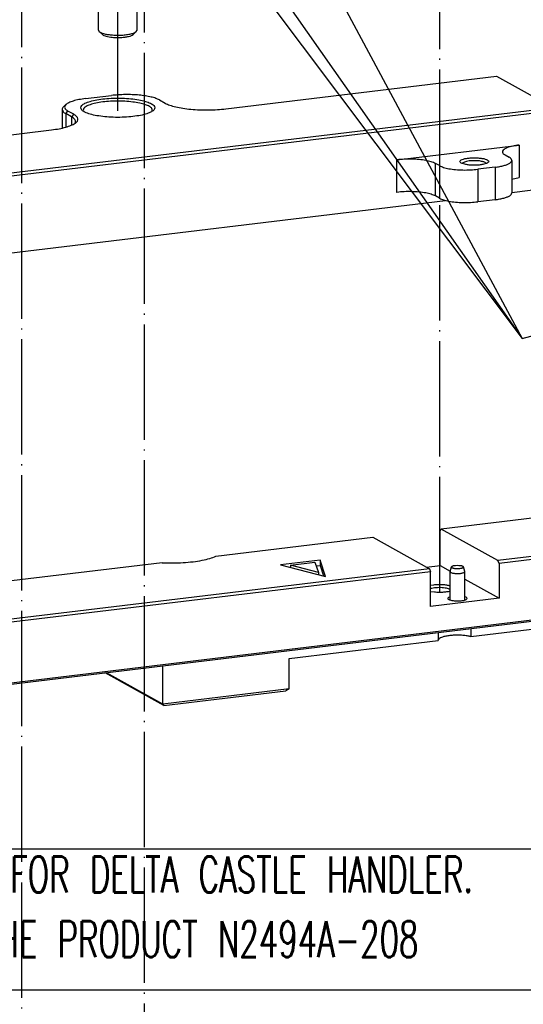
# Model space of a CAD drawing. Header units: inches. Extents: x -399 to 442, y -299 to 295.
# Tile 19 of 138: x -158 to -116, y 46 to 128. Entities that reach past the tile are written whole.
import ezdxf

# ---------------------------------------------------------------- set-up
doc = ezdxf.new("R2010")
doc.units = ezdxf.units.IN
doc.linetypes.add('DOT_CENTER', pattern=[14, 12, -1, 0, -1])
doc.layers.add('1', color=7, linetype='Continuous')
doc.styles.add('CONVERTER_13', font='txt.shx', dxfattribs={"width": 0.63})
doc.dimstyles.get("Standard").update_dxf_attribs({"dimtxt": 0.18, "dimasz": 0.18, "dimexe": 0.18, "dimexo": 0.0625, "dimgap": 0.09, "dimtad": 0, "dimtih": 1, "dimtoh": 1, "dimdec": 4, "dimzin": 0, "dimdsep": 46, "dimtxsty": 'Standard', "dimcen": 0.09, "dimadec": 0, "dimazin": 0, "dimtfac": 1, "dimtdec": 4, "dimtofl": 0, "dimtmove": 0, "dimatfit": 3, "dimfxl": 1, "dimtolj": 1, "dimtzin": 0, "dimarcsym": 0})

# ---------------------------------------------------------------- blocks, each defined once
blk = doc.blocks.new('0515-0488_2', base_point=(-190.47, 158.45))
at = {"color": 7, "linetype": 'Continuous'}
for p, q in [((-189.57, 170.98), (-188.63, 171.19)), ((-188.63, 171.19), (-187.49, 171.3)), ((-187.49, 171.3), (-186.29, 171.29)), ((-186.29, 171.29), (-185.17, 171.17)), ((-185.17, 171.17), (-184.27, 170.95)), ((-190.47, 170.19), (-190.4, 170.31)), ((-190.47, 170.19), (-190.47, 166.62)), ((-190.4, 170.31), (-190.38, 170.38)), ((-190.38, 170.38), (-190.3, 170.49)), ((-190.3, 170.49), (-190.21, 170.66)), ((-190.21, 170.66), (-190.1, 170.72)), ((-190.1, 170.72), (-189.88, 170.84)), ((-189.88, 170.84), (-189.69, 170.92)), ((-189.69, 170.92), (-189.57, 170.98)), ((-187.7, 170.89), (-188.7, 170.52)), ((-188.7, 170.52), (-187.97, 170.11)), ((-187.97, 170.11), (-186.24, 170.07)), ((-185.98, 170.85), (-187.7, 170.89)), ((-187.7, 170.89), (-187.7, 170.11)), ((-186.24, 170.07), (-185.25, 170.44)), ((-185.98, 170.85), (-185.98, 170.17)), ((-185.25, 170.44), (-185.98, 170.85)), ((-184.27, 170.95), (-184.06, 170.84)), ((-184.06, 170.84), (-183.67, 170.59)), ((-183.67, 170.59), (-183.56, 170.38)), ((-183.56, 170.38), (-183.54, 170.28)), ((-183.54, 170.28), (-183.47, 170.19)), ((-183.47, 166.62), (-183.47, 170.19)), ((-188.97, 159.23), (-188.97, 165.89)), ((-184.97, 159.23), (-184.97, 165.89)), ((-188.9, 159.09), (-188.56, 158.77)), ((-185.05, 159.09), (-185.38, 158.77)), ((-185.05, 159.09), (-184.97, 159.23))]:
    blk.add_line(p, q, dxfattribs=at)
at = {"color": 1, "linetype": 'Continuous'}
for points, knots in [([(-183.77, 170.48), (-183.8, 170.56), (-183.88, 170.75), (-184.26, 170.92), (-184.75, 171.09), (-185.41, 171.21), (-186.16, 171.29), (-186.97, 171.32), (-187.78, 171.29), (-188.54, 171.21), (-189.19, 171.09), (-189.7, 170.92), (-190.04, 170.75), (-190.22, 170.48), (-190.04, 170.21), (-189.7, 170.04), (-189.19, 169.87), (-188.54, 169.75), (-187.78, 169.67), (-186.97, 169.64), (-186.16, 169.67), (-185.41, 169.75), (-184.75, 169.87), (-184.26, 170.04), (-183.88, 170.21), (-183.8, 170.4), (-183.77, 170.48)], [0, 0, 0, 0, 0.240498, 0.617454, 1.154144, 1.829828, 2.60603, 3.434731, 4.263433, 5.039635, 5.715319, 6.252009, 6.628965, 6.869463, 7.109961, 7.486917, 8.023607, 8.699291, 9.475493, 10.304194, 11.132896, 11.909098, 12.584782, 13.121472, 13.498428, 13.738926, 13.738926, 13.738926, 13.738926]), ([(-190.46, 170.13), (-190.41, 170.05), (-190.28, 169.84), (-189.85, 169.67), (-189.28, 169.49), (-188.55, 169.37), (-187.73, 169.3), (-186.86, 169.28), (-185.99, 169.31), (-185.19, 169.4), (-184.5, 169.53), (-183.98, 169.71), (-183.58, 169.9), (-183.5, 170.11), (-183.47, 170.19)], [0, 0, 0, 0, 0.285596, 0.727666, 1.334893, 2.081169, 2.924786, 3.815424, 4.698953, 5.521806, 6.235411, 6.80126, 7.199402, 7.455855, 7.455855, 7.455855, 7.455855])]:
    blk.add_open_spline(points, degree=3, knots=knots, dxfattribs=at)
at = {"color": 7, "linetype": 'Continuous'}
for points, knots in [([(-190.47, 170.19), (-190.47, 170.18), (-190.47, 170.16), (-190.47, 170.14), (-190.46, 170.13)], [0, 0, 0, 0, 0.03028695, 0.0610378, 0.0610378, 0.0610378, 0.0610378]), ([(-190.47, 166.62), (-190.45, 166.54), (-190.39, 166.37), (-190.09, 166.19), (-189.68, 166.03), (-189.12, 165.89), (-188.47, 165.79), (-187.74, 165.72), (-186.97, 165.7), (-186.21, 165.72), (-185.48, 165.79), (-184.82, 165.89), (-184.27, 166.03), (-183.86, 166.19), (-183.55, 166.37), (-183.5, 166.54), (-183.47, 166.62)], [0, 0, 0, 0, 0.219848, 0.541823, 0.992796, 1.565255, 2.237597, 2.980395, 3.75955, 4.538703, 5.281499, 5.953837, 6.526291, 6.977259, 7.299228, 7.519074, 7.519074, 7.519074, 7.519074]), ([(-188.97, 159.23), (-188.97, 159.2), (-188.96, 159.15), (-188.92, 159.11), (-188.9, 159.09)], [0, 0, 0, 0, 0.0723617, 0.1602234, 0.1602234, 0.1602234, 0.1602234]), ([(-188.9, 159.09), (-188.84, 159.05), (-188.7, 158.95), (-188.42, 158.86), (-188.06, 158.79), (-187.8, 158.76), (-187.66, 158.74)], [0, 0, 0, 0, 0.213034, 0.508654, 0.878263, 1.30503, 1.30503, 1.30503, 1.30503]), ([(-188.56, 158.77), (-188.51, 158.74), (-188.4, 158.66), (-188.16, 158.59), (-187.87, 158.52), (-187.65, 158.5), (-187.54, 158.49)], [0, 0, 0, 0, 0.175753, 0.419641, 0.724569, 1.076653, 1.076653, 1.076653, 1.076653]), ([(-187.66, 158.74), (-187.48, 158.73), (-187.12, 158.7), (-186.58, 158.71), (-186.08, 158.76), (-185.64, 158.84), (-185.29, 158.93), (-185.12, 159.04), (-185.05, 159.09)], [0, 0, 0, 0, 0.536407, 1.083196, 1.602167, 2.057707, 2.420666, 2.674266, 2.674266, 2.674266, 2.674266]), ([(-187.54, 158.49), (-187.39, 158.48), (-187.09, 158.46), (-186.65, 158.47), (-186.23, 158.5), (-185.87, 158.57), (-185.58, 158.64), (-185.44, 158.74), (-185.38, 158.77)], [0, 0, 0, 0, 0.442533, 0.893632, 1.321781, 1.6976, 1.997041, 2.206262, 2.206262, 2.206262, 2.206262])]:
    blk.add_open_spline(points, degree=3, knots=knots, dxfattribs=at)
at = {"layer": '1', "color": 1, "linetype": 'DOT_CENTER'}
blk.add_line((-186.97, 150.85), (-186.97, 167.39), dxfattribs=at)
blk = doc.blocks.new('dowel_pin_1_5x6_DIN6325_1', base_point=(-152.39, 99.96))
at = {"color": 7, "linetype": 'Continuous'}
for p, q in [((-152.08, 103.5), (-152.1, 103.5)), ((-151.83, 103.53), (-152.08, 103.5)), ((-151.66, 103.54), (-151.83, 103.53)), ((-151.5, 103.53), (-151.66, 103.54)), ((-151.28, 103.51), (-151.5, 103.53)), ((-151.23, 103.51), (-151.28, 103.51)), ((-152.39, 102.93), (-152.26, 103.4)), ((-152.39, 99.96), (-152.39, 102.91)), ((-150.89, 102.93), (-151.03, 103.4)), ((-150.89, 99.96), (-150.89, 102.91))]:
    blk.add_line(p, q, dxfattribs=at)
for points, knots in [([(-152.1, 103.5), (-152.14, 103.49), (-152.2, 103.47), (-152.24, 103.42), (-152.26, 103.4)], [0, 0, 0, 0, 0.1203527, 0.1914393, 0.1914393, 0.1914393, 0.1914393]), ([(-151.03, 103.4), (-151.03, 103.41), (-151.05, 103.44), (-151.09, 103.46), (-151.15, 103.49), (-151.2, 103.5), (-151.23, 103.51)], [0, 0, 0, 0, 0.035493, 0.0850007, 0.1507483, 0.2320496, 0.2320496, 0.2320496, 0.2320496]), ([(-152.39, 102.91), (-152.39, 102.89), (-152.37, 102.84), (-152.27, 102.8), (-152.15, 102.76), (-151.99, 102.74), (-151.81, 102.72), (-151.68, 102.72), (-151.61, 102.72)], [0, 0, 0, 0, 0.0582337, 0.1506303, 0.2824425, 0.4479862, 0.6371766, 0.837596, 0.837596, 0.837596, 0.837596]), ([(-152.26, 103.4), (-152.26, 103.39), (-152.25, 103.34), (-152.17, 103.31), (-152.08, 103.27), (-151.94, 103.25), (-151.78, 103.23), (-151.67, 103.23), (-151.62, 103.23)], [0, 0, 0, 0, 0.046179, 0.1187975, 0.2269479, 0.3663213, 0.5278166, 0.6999083, 0.6999083, 0.6999083, 0.6999083]), ([(-151.62, 103.23), (-151.56, 103.23), (-151.46, 103.24), (-151.31, 103.25), (-151.19, 103.28), (-151.1, 103.31), (-151.03, 103.35), (-151.03, 103.39), (-151.03, 103.4)], [0, 0, 0, 0, 0.161572, 0.31079, 0.4381785, 0.5364962, 0.6028429, 0.6463759, 0.6463759, 0.6463759, 0.6463759]), ([(-151.61, 102.72), (-151.55, 102.72), (-151.43, 102.72), (-151.26, 102.74), (-151.11, 102.77), (-151, 102.81), (-150.92, 102.85), (-150.9, 102.89), (-150.89, 102.91)], [0, 0, 0, 0, 0.1877956, 0.3623958, 0.5136439, 0.633516, 0.7179091, 0.7724311, 0.7724311, 0.7724311, 0.7724311]), ([(-150.89, 102.91), (-150.89, 102.91), (-150.89, 102.92), (-150.89, 102.92), (-150.89, 102.93)], [0, 0, 0, 0, 0.00698987, 0.01410366, 0.01410366, 0.01410366, 0.01410366])]:
    blk.add_open_spline(points, degree=3, knots=knots, dxfattribs=at)
blk = doc.blocks.new('N2390-20305_plate__15', base_point=(-318.01, 84.09))
at = {"color": 7, "linetype": 'Continuous'}
for p, q in [((-175.73, 151.05), (-147.57, 154.45)), ((-147.57, 154.45), (-141.65, 151.16)), ((-190.34, 152.11), (-187.62, 152.44)), ((-182.64, 151.97), (-182.05, 151.64)), ((-141.65, 151.16), (-216.11, 142.18)), ((-141.55, 150.86), (-216, 141.88)), ((-192.75, 150.99), (-192.75, 149.07)), ((-192.61, 151.27), (-192.37, 151.49)), ((-191.79, 150.22), (-192.38, 150.55)), ((-191.56, 150.49), (-192.15, 150.82)), ((-190.54, 150.8), (-190.53, 150.79)), ((-183.42, 150.78), (-183.38, 150.85)), ((-191.43, 149.54), (-191.38, 149.65)), ((-222.02, 145.46), (-193.86, 148.86)), ((-157.93, 145.75), (-145.24, 147.28)), ((-151.07, 145.44), (-151.12, 145.36)), ((-148.66, 145.36), (-148.76, 145.47)), ((-146.69, 146.25), (-146.27, 146.01)), ((-145.99, 145.68), (-145.99, 142.3)), ((-153.52, 145.14), (-153.94, 145.37)), ((-147.72, 144.98), (-149.53, 144.76)), ((-145.99, 142.36), (-125.68, 144.81)), ((-145.99, 143.75), (-145.24, 143.9)), ((-200.37, 135.79), (-152.87, 141.53)), ((-153.52, 141.75), (-153.94, 141.99)), ((-147.72, 141.6), (-149.53, 141.38)), ((-78.89, 116.33), (-153.35, 107.34)), ((-153.45, 107.16), (-153.35, 107.34)), ((-153.45, 103.54), (-153.45, 107.16)), ((-147.43, 104.06), (-153.35, 107.34)), ((-119.27, 107.46), (-147.43, 104.06)), ((-119.16, 107.16), (-147.32, 103.76)), ((-176.77, 104.52), (-160.46, 106.48)), ((-160.46, 106.48), (-154.55, 103.2)), ((-182.36, 103.84), (-228.68, 98.25)), ((-165.93, 104.12), (-170.03, 103.63)), ((-170.03, 103.63), (-165.36, 102.42)), ((-169, 103.58), (-166.46, 103.89)), ((-166.1, 102.83), (-169, 103.58)), ((-169, 103.58), (-169, 103.36)), ((-166.46, 103.89), (-166.1, 102.83)), ((-166.32, 103.5), (-165.93, 103.54)), ((-165.93, 104.12), (-165.93, 103.54)), ((-165.36, 102.42), (-165.93, 104.12)), ((-165.93, 103.54), (-165.57, 102.47)), ((-154.85, 103.37), (-153.45, 103.54)), ((-153.45, 103.54), (-152.39, 102.95)), ((-147.32, 103.76), (-147.43, 104.06)), ((-147.32, 103.76), (-147.32, 100.14)), ((-154.55, 103.2), (-221.86, 95.08)), ((-154.44, 102.9), (-221.76, 94.78)), ((-166.1, 102.83), (-166.1, 102.61)), ((-154.55, 103.2), (-154.44, 102.9)), ((-154.44, 99.28), (-154.44, 102.9)), ((-154.14, 101.51), (-154.44, 101.46)), ((-152.39, 101.41), (-152.49, 101.45)), ((-150.89, 102.12), (-147.32, 100.14)), ((-119.27, 100.7), (-221.86, 88.31)), ((-221.76, 88.5), (-119.16, 100.88)), ((-154.42, 101.14), (-154.44, 101.13)), ((-154.44, 100.86), (-154.02, 100.8)), ((-152.39, 101.06), (-152.66, 101.16)), ((-152.4, 100.9), (-152.39, 100.9)), ((-150.24, 96.15), (-114.16, 100.51)), ((-147.32, 100.14), (-154.44, 99.28)), ((-152.39, 100.3), (-152.58, 100.22)), ((-150.74, 100.24), (-150.89, 100.29)), ((-153.64, 96.55), (-153.64, 95.74)), ((-150.24, 96.96), (-150.24, 96.15)), ((-169.16, 93.87), (-153.64, 95.74)), ((-153.64, 95.77), (-153.52, 95.96)), ((-169.16, 90.73), (-169.16, 93.87)), ((-182.18, 88.99), (-188.27, 92.37)), ((-182.3, 89.14), (-188.14, 92.38)), ((-182.3, 89.14), (-182.3, 93.09)), ((-169.16, 90.73), (-182.3, 89.14)), ((-182.18, 88.99), (-169.49, 90.52)), ((-169.16, 90.73), (-169.49, 90.52)), ((-182.3, 89.14), (-182.18, 88.99))]:
    blk.add_line(p, q, dxfattribs=at)
at = {"color": 1, "linetype": 'Continuous'}
for p, q in [((-192.38, 150.55), (-192.15, 150.82)), ((-192.38, 150.55), (-192.38, 149.14)), ((-191.56, 150.49), (-191.79, 150.22)), ((-191.79, 150.22), (-191.79, 149.39)), ((-145.24, 147.28), (-145.24, 143.9)), ((-157.93, 142.36), (-157.93, 145.75)), ((-153.94, 141.99), (-153.94, 145.37)), ((-153.52, 145.14), (-153.52, 141.75)), ((-149.53, 144.76), (-149.53, 141.38)), ((-147.72, 144.98), (-147.72, 141.6))]:
    blk.add_line(p, q, dxfattribs=at)
at = {"color": 7, "linetype": 'Continuous'}
for points, knots in [([(-190.34, 152.11), (-190.57, 152.08), (-191, 152.02), (-191.58, 151.88), (-192.04, 151.72), (-192.27, 151.56), (-192.37, 151.49)], [0, 0, 0, 0, 0.699414, 1.302285, 1.786947, 2.143442, 2.143442, 2.143442, 2.143442]), ([(-183.12, 151.16), (-183.15, 151.25), (-183.23, 151.46), (-183.62, 151.66), (-184.13, 151.85), (-184.82, 152), (-185.63, 152.11), (-186.52, 152.16), (-187.43, 152.16), (-188.31, 152.11), (-189.12, 152), (-189.81, 151.85), (-190.34, 151.66), (-190.7, 151.46), (-190.87, 151.16), (-190.7, 150.86), (-190.34, 150.66), (-189.81, 150.47), (-189.12, 150.32), (-188.31, 150.22), (-187.43, 150.16), (-186.52, 150.16), (-185.63, 150.22), (-184.82, 150.32), (-184.13, 150.47), (-183.62, 150.66), (-183.23, 150.86), (-183.15, 151.08), (-183.12, 151.16)], [0, 0, 0, 0, 0.263405, 0.661863, 1.224949, 1.937694, 2.767062, 3.670056, 4.598189, 5.501183, 6.330551, 7.043297, 7.606382, 8.00484, 8.268245, 8.53165, 8.930109, 9.493193, 10.205939, 11.035307, 11.938301, 12.866434, 13.769428, 14.598796, 15.311541, 15.874627, 16.273085, 16.53649, 16.53649, 16.53649, 16.53649]), ([(-183.38, 150.85), (-183.39, 150.93), (-183.4, 151.12), (-183.71, 151.33), (-184.14, 151.51), (-184.73, 151.66), (-185.44, 151.77), (-186.24, 151.84), (-187.08, 151.86), (-187.92, 151.83), (-188.7, 151.75), (-189.38, 151.62), (-189.94, 151.46), (-190.32, 151.28), (-190.59, 151.05), (-190.56, 150.87), (-190.54, 150.8)], [0, 0, 0, 0, 0.225733, 0.549278, 1.021399, 1.637135, 2.370888, 3.186376, 4.04116, 4.890041, 5.688229, 6.394535, 6.974921, 7.407734, 7.697194, 7.919495, 7.919495, 7.919495, 7.919495]), ([(-182.64, 151.97), (-182.76, 152.03), (-183.04, 152.16), (-183.53, 152.29), (-184.11, 152.4), (-184.77, 152.48), (-185.47, 152.53), (-186.2, 152.54), (-186.92, 152.51), (-187.39, 152.46), (-187.62, 152.44)], [0, 0, 0, 0, 0.408714, 0.91946, 1.518504, 2.186416, 2.900094, 3.634203, 4.362449, 5.058812, 5.058812, 5.058812, 5.058812]), ([(-182.05, 151.64), (-181.89, 151.57), (-181.54, 151.4), (-180.91, 151.24), (-180.18, 151.1), (-179.35, 151), (-178.45, 150.94), (-177.54, 150.93), (-176.62, 150.96), (-176.03, 151.02), (-175.73, 151.05)], [0, 0, 0, 0, 0.517704, 1.164649, 1.923439, 2.769461, 3.673453, 4.603324, 5.525769, 6.407828, 6.407828, 6.407828, 6.407828]), ([(-192.61, 151.27), (-192.65, 151.22), (-192.73, 151.15), (-192.75, 151.04), (-192.75, 150.99)], [0, 0, 0, 0, 0.1757297, 0.3204575, 0.3204575, 0.3204575, 0.3204575]), ([(-192.75, 150.99), (-192.73, 150.91), (-192.67, 150.71), (-192.49, 150.61), (-192.38, 150.55)], [0, 0, 0, 0, 0.2433087, 0.5953509, 0.5953509, 0.5953509, 0.5953509]), ([(-192.37, 151.49), (-192.42, 151.44), (-192.51, 151.34), (-192.51, 151.13), (-192.37, 150.95), (-192.23, 150.87), (-192.15, 150.82)], [0, 0, 0, 0, 0.2072128, 0.3787247, 0.5818455, 0.8593258, 0.8593258, 0.8593258, 0.8593258]), ([(-193.86, 148.86), (-193.59, 148.9), (-193.09, 148.97), (-192.4, 149.12), (-191.84, 149.31), (-191.43, 149.51), (-191.16, 149.74), (-191.08, 150.04), (-191.27, 150.31), (-191.45, 150.43), (-191.56, 150.49)], [0, 0, 0, 0, 0.810635, 1.5224, 2.113487, 2.571082, 2.899632, 3.145572, 3.418046, 3.801604, 3.801604, 3.801604, 3.801604]), ([(-191.38, 149.65), (-191.37, 149.7), (-191.36, 149.8), (-191.44, 149.96), (-191.59, 150.1), (-191.72, 150.18), (-191.79, 150.22)], [0, 0, 0, 0, 0.1474906, 0.3088963, 0.5082457, 0.7571327, 0.7571327, 0.7571327, 0.7571327]), ([(-145.24, 147.28), (-145.46, 147.25), (-145.86, 147.19), (-146.39, 147.05), (-146.75, 146.88), (-147, 146.67), (-146.94, 146.38), (-146.78, 146.3), (-146.69, 146.25)], [0, 0, 0, 0, 0.669426, 1.21922, 1.623071, 1.883635, 2.088999, 2.39368, 2.39368, 2.39368, 2.39368]), ([(-153.94, 145.37), (-154.08, 145.43), (-154.4, 145.57), (-154.97, 145.69), (-155.66, 145.78), (-156.4, 145.82), (-157.17, 145.82), (-157.68, 145.77), (-157.93, 145.75)], [0, 0, 0, 0, 0.454191, 1.047611, 1.748557, 2.514407, 3.296869, 4.046262, 4.046262, 4.046262, 4.046262]), ([(-148.39, 145.57), (-148.41, 145.61), (-148.46, 145.72), (-148.66, 145.8), (-148.93, 145.88), (-149.29, 145.93), (-149.69, 145.96), (-150.1, 145.96), (-150.5, 145.93), (-150.85, 145.88), (-151.13, 145.8), (-151.32, 145.72), (-151.42, 145.57), (-151.32, 145.43), (-151.13, 145.35), (-150.85, 145.27), (-150.5, 145.21), (-150.1, 145.18), (-149.69, 145.18), (-149.29, 145.21), (-148.93, 145.27), (-148.66, 145.35), (-148.46, 145.43), (-148.41, 145.53), (-148.39, 145.57)], [0, 0, 0, 0, 0.125121, 0.328982, 0.620777, 0.98488, 1.395712, 1.822656, 2.233487, 2.597591, 2.889385, 3.093247, 3.218367, 3.343487, 3.54735, 3.839144, 4.203247, 4.614079, 5.041023, 5.451855, 5.815957, 6.107753, 6.311614, 6.436735, 6.436735, 6.436735, 6.436735]), ([(-149.47, 145.64), (-149.57, 145.64), (-149.79, 145.66), (-150.11, 145.65), (-150.41, 145.63), (-150.68, 145.59), (-150.9, 145.53), (-151.02, 145.47), (-151.07, 145.44)], [0, 0, 0, 0, 0.319105, 0.645131, 0.957379, 1.236307, 1.465388, 1.63366, 1.63366, 1.63366, 1.63366]), ([(-148.76, 145.47), (-148.8, 145.49), (-148.89, 145.53), (-149.06, 145.57), (-149.25, 145.61), (-149.39, 145.63), (-149.47, 145.64)], [0, 0, 0, 0, 0.1362376, 0.3064854, 0.5061657, 0.7288017, 0.7288017, 0.7288017, 0.7288017]), ([(-147.72, 144.98), (-147.56, 145), (-147.25, 145.04), (-146.83, 145.14), (-146.48, 145.25), (-146.22, 145.37), (-146.03, 145.51), (-146, 145.63), (-145.99, 145.68)], [0, 0, 0, 0, 0.494039, 0.930702, 1.297465, 1.586482, 1.79844, 1.953863, 1.953863, 1.953863, 1.953863]), ([(-145.99, 145.68), (-146.01, 145.74), (-146.05, 145.89), (-146.19, 145.97), (-146.27, 146.01)], [0, 0, 0, 0, 0.1824829, 0.4465173, 0.4465173, 0.4465173, 0.4465173]), ([(-153.52, 145.14), (-153.38, 145.07), (-153.06, 144.93), (-152.49, 144.81), (-151.81, 144.72), (-151.06, 144.68), (-150.29, 144.69), (-149.78, 144.74), (-149.53, 144.76)], [0, 0, 0, 0, 0.454191, 1.047611, 1.748557, 2.514407, 3.296869, 4.046262, 4.046262, 4.046262, 4.046262]), ([(-153.94, 141.99), (-154.08, 142.05), (-154.4, 142.19), (-154.97, 142.31), (-155.66, 142.4), (-156.4, 142.44), (-157.17, 142.44), (-157.68, 142.39), (-157.93, 142.36)], [0, 0, 0, 0, 0.454191, 1.047611, 1.748557, 2.514407, 3.296869, 4.046262, 4.046262, 4.046262, 4.046262]), ([(-153.52, 141.75), (-153.38, 141.69), (-153.06, 141.55), (-152.49, 141.43), (-151.81, 141.34), (-151.06, 141.3), (-150.29, 141.31), (-149.78, 141.36), (-149.53, 141.38)], [0, 0, 0, 0, 0.454191, 1.047611, 1.748557, 2.514407, 3.296869, 4.046262, 4.046262, 4.046262, 4.046262]), ([(-147.72, 141.6), (-147.56, 141.62), (-147.25, 141.66), (-146.83, 141.76), (-146.48, 141.87), (-146.22, 141.99), (-146.03, 142.13), (-146, 142.25), (-145.99, 142.3)], [0, 0, 0, 0, 0.494039, 0.930702, 1.297465, 1.586482, 1.79844, 1.953863, 1.953863, 1.953863, 1.953863]), ([(-182.36, 103.84), (-181.99, 103.83), (-181.26, 103.8), (-180.19, 103.84), (-179.17, 103.93), (-178.24, 104.07), (-177.44, 104.25), (-176.98, 104.43), (-176.77, 104.52)], [0, 0, 0, 0, 1.09222, 2.180593, 3.220986, 4.171849, 4.996756, 5.66756, 5.66756, 5.66756, 5.66756]), ([(-152.49, 101.45), (-152.61, 101.47), (-152.87, 101.52), (-153.28, 101.55), (-153.71, 101.55), (-154, 101.53), (-154.14, 101.51)], [0, 0, 0, 0, 0.370207, 0.792086, 1.232271, 1.655447, 1.655447, 1.655447, 1.655447]), ([(-152.66, 101.16), (-152.75, 101.18), (-152.94, 101.21), (-153.24, 101.24), (-153.56, 101.25), (-153.87, 101.23), (-154.16, 101.2), (-154.34, 101.16), (-154.42, 101.14)], [0, 0, 0, 0, 0.271656, 0.579649, 0.904805, 1.226497, 1.524384, 1.780183, 1.780183, 1.780183, 1.780183]), ([(-154.02, 100.8), (-153.87, 100.79), (-153.58, 100.77), (-153.16, 100.78), (-152.76, 100.82), (-152.51, 100.87), (-152.4, 100.9)], [0, 0, 0, 0, 0.431861, 0.870288, 1.280147, 1.629397, 1.629397, 1.629397, 1.629397]), ([(-152.58, 100.22), (-152.61, 100.2), (-152.65, 100.16), (-152.63, 100.07), (-152.53, 100.01), (-152.4, 99.95), (-152.2, 99.91), (-152.06, 99.9), (-151.98, 99.89)], [0, 0, 0, 0, 0.0868538, 0.1553084, 0.2568691, 0.4082656, 0.6060723, 0.8397203, 0.8397203, 0.8397203, 0.8397203]), ([(-151.98, 99.89), (-151.89, 99.88), (-151.7, 99.87), (-151.41, 99.87), (-151.15, 99.9), (-150.92, 99.94), (-150.76, 100), (-150.65, 100.07), (-150.64, 100.19), (-150.7, 100.22), (-150.74, 100.24)], [0, 0, 0, 0, 0.287908, 0.580193, 0.853433, 1.086267, 1.262265, 1.375337, 1.451306, 1.562202, 1.562202, 1.562202, 1.562202]), ([(-150.24, 96.15), (-150.37, 96.18), (-150.65, 96.24), (-151.11, 96.29), (-151.59, 96.31), (-152.08, 96.29), (-152.54, 96.25), (-152.94, 96.18), (-153.27, 96.1), (-153.45, 96), (-153.52, 95.96)], [0, 0, 0, 0, 0.403795, 0.865165, 1.358142, 1.854292, 2.324942, 2.743385, 3.087278, 3.342055, 3.342055, 3.342055, 3.342055])]:
    blk.add_open_spline(points, degree=3, knots=knots, dxfattribs=at)
blk = doc.blocks.new('N2390-20305__16', base_point=(-318.01, 84.09))
for name, p in [('N2390-20305_plate__15', (-318.01, 84.09)), ('dowel_pin_1_5x6_DIN6325_1', (-152.39, 99.96))]:
    blk.add_blockref(name, p)
blk = doc.blocks.new('N2390-60305__17', base_point=(-318.01, -142.86))
for name, p in [('0515-0488_2', (-190.47, 158.45)), ('N2390-20305__16', (-318.01, 84.09))]:
    blk.add_blockref(name, p)
blk = doc.blocks.new('0515-1946_2', base_point=(-187.14, 193.07))
at = {"layer": '1', "color": 1, "linetype": 'DOT_CENTER'}
blk.add_line((-184.24, 199.25), (-184.24, -19.92), dxfattribs=at)
blk = doc.blocks.new('0515-1946', base_point=(-199.88, 191.53))
at = {"layer": '1', "color": 1, "linetype": 'DOT_CENTER'}
blk.add_line((-196.98, 197.71), (-196.98, -21.46), dxfattribs=at)
blk = doc.blocks.new('0515-0773_2__73', base_point=(-156.18, 174.23))
at = {"color": 7, "linetype": 'Continuous'}
for p, q in [((-156.01, 183.25), (-155.9, 183.41)), ((-155.9, 183.41), (-155.84, 183.45)), ((-155.84, 183.45), (-155.69, 183.52)), ((-155.69, 183.52), (-155.47, 183.61)), ((-155.47, 183.61), (-155.33, 183.66)), ((-155.33, 183.66), (-154.53, 183.81)), ((-154.09, 183.59), (-154.92, 183.29)), ((-154.53, 183.81), (-153.59, 183.87)), ((-152.65, 183.56), (-154.09, 183.59)), ((-154.09, 183.59), (-154.09, 182.94)), ((-153.59, 183.87), (-152.63, 183.84)), ((-152.65, 183.56), (-152.65, 183)), ((-152.04, 183.22), (-152.65, 183.56)), ((-152.63, 183.84), (-151.79, 183.7)), ((-151.79, 183.7), (-151.25, 183.52)), ((-151.25, 183.52), (-151.16, 183.48)), ((-151.16, 183.48), (-150.84, 183.13)), ((-156.18, 182.96), (-156.12, 183.08)), ((-156.18, 180.36), (-156.18, 182.96)), ((-156.12, 183.08), (-156.1, 183.13)), ((-156.1, 183.13), (-156.01, 183.25)), ((-154.92, 183.29), (-154.31, 182.95)), ((-154.31, 182.95), (-152.87, 182.91)), ((-152.87, 182.91), (-152.04, 183.22)), ((-150.84, 183.13), (-150.79, 183.04)), ((-150.79, 183.04), (-150.78, 182.96)), ((-150.78, 180.36), (-150.78, 182.96)), ((-154.98, 174.8), (-154.98, 179.79)), ((-151.98, 174.8), (-151.98, 179.79)), ((-154.93, 174.7), (-154.69, 174.47)), ((-152.04, 174.7), (-152.28, 174.47)), ((-152.04, 174.7), (-151.98, 174.8))]:
    blk.add_line(p, q, dxfattribs=at)
at = {"color": 1, "linetype": 'Continuous'}
for points, knots in [([(-151.08, 183.25), (-151.1, 183.31), (-151.16, 183.46), (-151.44, 183.59), (-151.81, 183.71), (-152.31, 183.8), (-152.87, 183.86), (-153.48, 183.88), (-154.09, 183.86), (-154.66, 183.8), (-155.15, 183.71), (-155.53, 183.59), (-155.78, 183.46), (-155.92, 183.25), (-155.78, 183.05), (-155.53, 182.92), (-155.15, 182.8), (-154.66, 182.7), (-154.09, 182.65), (-153.48, 182.63), (-152.87, 182.65), (-152.31, 182.7), (-151.81, 182.8), (-151.44, 182.92), (-151.16, 183.05), (-151.1, 183.2), (-151.08, 183.25)], [0, 0, 0, 0, 0.180373, 0.463091, 0.865608, 1.372371, 1.954523, 2.576049, 3.197575, 3.779726, 4.286489, 4.689006, 4.971724, 5.152097, 5.332471, 5.615188, 6.017705, 6.524469, 7.10662, 7.728146, 8.349672, 8.931823, 9.438587, 9.841104, 10.123821, 10.304194, 10.304194, 10.304194, 10.304194]), ([(-156.18, 182.93), (-156.14, 182.87), (-156.05, 182.71), (-155.73, 182.57), (-155.3, 182.43), (-154.74, 182.34), (-154.1, 182.28), (-153.42, 182.26), (-152.75, 182.28), (-152.13, 182.35), (-151.58, 182.45), (-151.18, 182.59), (-150.87, 182.74), (-150.81, 182.9), (-150.78, 182.96)], [0, 0, 0, 0, 0.213731, 0.54691, 1.01016, 1.584136, 2.236524, 2.927906, 3.615648, 4.257409, 4.814678, 5.256812, 5.567706, 5.767295, 5.767295, 5.767295, 5.767295])]:
    blk.add_open_spline(points, degree=3, knots=knots, dxfattribs=at)
at = {"color": 7, "linetype": 'Continuous'}
for points, knots in [([(-156.18, 182.96), (-156.18, 182.96), (-156.18, 182.95), (-156.18, 182.94), (-156.18, 182.93)], [0, 0, 0, 0, 0.01525474, 0.03061004, 0.03061004, 0.03061004, 0.03061004]), ([(-156.18, 180.36), (-156.17, 180.31), (-156.13, 180.19), (-155.94, 180.06), (-155.67, 179.94), (-155.31, 179.84), (-154.88, 179.75), (-154.57, 179.72), (-154.4, 179.7)], [0, 0, 0, 0, 0.151922, 0.36544, 0.660274, 1.034881, 1.478802, 1.97665, 1.97665, 1.97665, 1.97665]), ([(-154.4, 179.7), (-154.19, 179.68), (-153.77, 179.65), (-153.13, 179.66), (-152.52, 179.7), (-151.96, 179.77), (-151.48, 179.88), (-151.12, 180.01), (-150.85, 180.15), (-150.8, 180.3), (-150.78, 180.36)], [0, 0, 0, 0, 0.630658, 1.277021, 1.904558, 2.48006, 2.974156, 3.364367, 3.640703, 3.82394, 3.82394, 3.82394, 3.82394]), ([(-154.98, 174.8), (-154.98, 174.78), (-154.97, 174.74), (-154.94, 174.71), (-154.93, 174.7)], [0, 0, 0, 0, 0.0542726, 0.1201713, 0.1201713, 0.1201713, 0.1201713]), ([(-154.93, 174.7), (-154.88, 174.67), (-154.78, 174.59), (-154.56, 174.53), (-154.3, 174.47), (-154.1, 174.45), (-153.99, 174.44)], [0, 0, 0, 0, 0.1597751, 0.3814886, 0.6586908, 0.9787605, 0.9787605, 0.9787605, 0.9787605]), ([(-154.69, 174.47), (-154.65, 174.45), (-154.56, 174.39), (-154.38, 174.33), (-154.16, 174.28), (-154, 174.27), (-153.91, 174.26)], [0, 0, 0, 0, 0.1331456, 0.3179061, 0.5489068, 0.8156303, 0.8156303, 0.8156303, 0.8156303]), ([(-153.99, 174.44), (-153.86, 174.43), (-153.59, 174.41), (-153.19, 174.42), (-152.81, 174.45), (-152.48, 174.51), (-152.22, 174.58), (-152.09, 174.66), (-152.04, 174.7)], [0, 0, 0, 0, 0.402304, 0.812395, 1.201623, 1.543278, 1.815499, 2.005701, 2.005701, 2.005701, 2.005701]), ([(-153.91, 174.26), (-153.8, 174.25), (-153.57, 174.23), (-153.24, 174.24), (-152.92, 174.27), (-152.65, 174.32), (-152.43, 174.37), (-152.32, 174.44), (-152.28, 174.47)], [0, 0, 0, 0, 0.335256, 0.677002, 1.001361, 1.286076, 1.512926, 1.671426, 1.671426, 1.671426, 1.671426])]:
    blk.add_open_spline(points, degree=3, knots=knots, dxfattribs=at)
at = {"layer": '1', "color": 1, "linetype": 'DOT_CENTER'}
blk.add_line((-153.48, 100.77), (-153.48, 181.29), dxfattribs=at)
blk = doc.blocks.new('N2390-60301__120', base_point=(-230.23, 166.28))
for name, p in [('0515-1946_2', (-187.14, 193.07)), ('0515-1946', (-199.88, 191.53)), ('0515-0773_2__73', (-156.18, 174.23))]:
    blk.add_blockref(name, p)
blk = doc.blocks.new('N2494-90112__127', base_point=(-386.38, -319.12))
for name, p in [('N2390-60301__120', (-230.23, 166.28)), ('N2390-60305__17', (-318.01, -142.86))]:
    blk.add_blockref(name, p)
blk = doc.blocks.new('gen1', base_point=(-147.5, 38.75))
at = {"layer": '1', "color": 1}
blk.add_lwpolyline([(-254.46, 74.03), (-254.46, 59.4), (-123.86, 59.4), (-123.86, 74.03)], close=True, dxfattribs=at)
blk.add_blockref('N2494-90112__127', (-386.38, -319.12))
at = {"layer": '1', "color": 1, "insert": (-252.59, 61.65), "char_height": 3.75, "attachment_point": 7, "line_spacing_factor": 1.080432, "style": 'CONVERTER_13'}
blk.add_mtext('INSTALL ITEM 5, 6 WITH ITEM 7 FOR DELTA CASTLE HANDLER.\\PITEM 5, 6 AND 7 IS PART OF THE PRODUCT N2494A-208 ', dxfattribs=at)
at = {"layer": '1', "color": 3, "linetype": 'Continuous', "has_arrowhead": 0}
for points in [[(-182.74, 197.75), (-144.91, 127.16)], [(-194.18, 197.41), (-144.91, 127.16)], [(-189.3, 186.26), (-144.91, 127.16), (-77.91, 145.16)]]:
    blk.add_leader(points, dimstyle='Standard', dxfattribs=at)

msp = doc.modelspace()

# ---------------------------------------------------------------- block references
at = {"xscale": 0.8, "yscale": 0.8, "zscale": 0.8}
msp.add_blockref('gen1', (-118, 31), dxfattribs=at)

doc.saveas('drawing.dxf')
